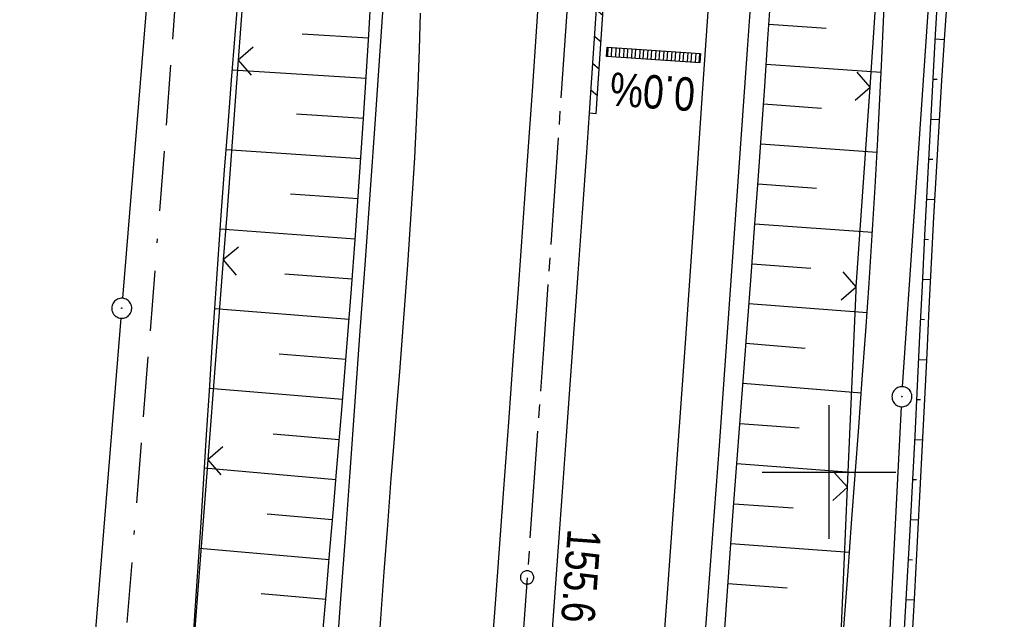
# Model space of a CAD drawing. Extents: x 510526 to 513920, y 467229 to 478797.
# Tile 18 of 256: x 511139 to 511213, y 469889 to 469934. Entities that reach past the tile are written whole.
import ezdxf

# ---------------------------------------------------------------- set-up
doc = ezdxf.new("R2010")
doc.units = 0
doc.header["$LTSCALE"] = 10
doc.header["$MEASUREMENT"] = 0
for name, pattern in [('ACAD_ISO16W100', [73, 15, -6.5, 15, -6.5, 15, -7, 1, -7]), ('ACHSE', [5.5, 4, -0.5, 0.5, -0.5]), ('LT00', [0])]:
    doc.linetypes.add(name, pattern=pattern)
doc.layers.get('0').update_dxf_attribs({"linetype": 'LT00'})
for name, color, linetype in [('-AX-020', 250, 'ACHSE'), ('-QUE-20O', 11, 'LT00'), ('-ST-20-1', 250, 'LT00'), ('BAB-KABEL', 220, 'ACAD_ISO16W100'), ('DFK_AB_L', 21, 'LT00'), ('DFK_AB_P', 7, 'LT00'), ('V97_AFBR_BAB', 250, 'LT00'), ('V97_BOESCH', 250, 'LT00'), ('V97_BORDRINNE', 182, 'LT00'), ('V97_BOSCHUNG', 250, 'LT00'), ('V97_LD_MARK', 250, 'LT00'), ('V97_RASTER', 250, 'LT00'), ('V97_RINNE', 182, 'LT00'), ('V97_ZAUN', 40, 'LT00')]:
    doc.layers.add(name, color=color, linetype=linetype)
doc.styles.add('Beschrift', font='ARIAL.TTF')

# ---------------------------------------------------------------- blocks, each defined once
blk = doc.blocks.new('SYMB0003')
at = {"color": 0, "linetype": 'ByBlock'}
for p, q in [((-0.015712, 0), (0.010166, 0.012015)), ((0, -0.021257), (-0.015712, 0)), ((0.010166, 0.012015), (0, -0.021257))]:
    blk.add_line(p, q, dxfattribs=at)
for points in [[(-0.031395, 0.499013), (-0.093691, 0.491144), (-0.154509, 0.475528), (-0.21289, 0.452414), (-0.267913, 0.422164), (-0.318712, 0.385257), (-0.364484, 0.342274), (-0.404509, 0.293893), (-0.438154, 0.240877), (-0.464888, 0.184062), (-0.484292, 0.124345), (-0.496058, 0.062667), (-0.5, 0)], [(0.5, 0), (0.496057, 0.062667), (0.484292, 0.124345), (0.464888, 0.184062), (0.438153, 0.240877), (0.404509, 0.293893), (0.364484, 0.342274), (0.318712, 0.385257), (0.267913, 0.422164), (0.21289, 0.452414), (0.154509, 0.475528), (0.093691, 0.491144), (0.031395, 0.499013), (-0.031395, 0.499013)], [(-0.5, 0), (-0.496058, -0.062667), (-0.484292, -0.124345), (-0.464888, -0.184062), (-0.438154, -0.240877), (-0.404509, -0.293893), (-0.364485, -0.342274), (-0.318712, -0.385257), (-0.267914, -0.422164), (-0.21289, -0.452414), (-0.154509, -0.475529), (-0.093691, -0.491144), (-0.031395, -0.499014), (0.031395, -0.499014)], [(0.031395, -0.499014), (0.093691, -0.491144), (0.154509, -0.475529), (0.21289, -0.452414), (0.267914, -0.422164), (0.318712, -0.385257), (0.364485, -0.342274), (0.404509, -0.293893), (0.438154, -0.240877), (0.464889, -0.184062), (0.484292, -0.124345), (0.496058, -0.062667), (0.5, 0)]]:
    blk.add_lwpolyline(points, dxfattribs=at)
blk = doc.blocks.new('SYMB0002')
at = {"color": 0, "linetype": 'ByBlock'}
for points in [[(-0.031395, 0.499013), (-0.093691, 0.491144), (-0.154509, 0.475528), (-0.21289, 0.452414), (-0.267913, 0.422164), (-0.318712, 0.385257), (-0.364484, 0.342274), (-0.404509, 0.293893), (-0.438154, 0.240877), (-0.464888, 0.184062), (-0.484292, 0.124345), (-0.496058, 0.062667), (-0.5, 0)], [(-0.5, 0), (-0.496058, -0.062667), (-0.484292, -0.124345), (-0.464888, -0.184062), (-0.438154, -0.240877), (-0.404509, -0.293893), (-0.364485, -0.342274), (-0.318712, -0.385257), (-0.267914, -0.422164), (-0.21289, -0.452414), (-0.154509, -0.475529), (-0.093691, -0.491144), (-0.031395, -0.499014), (0.031395, -0.499014)], [(0.5, 0), (0.496057, 0.062667), (0.484292, 0.124345), (0.464888, 0.184062), (0.438153, 0.240877), (0.404509, 0.293893), (0.364484, 0.342274), (0.318712, 0.385257), (0.267913, 0.422164), (0.21289, 0.452414), (0.154509, 0.475528), (0.093691, 0.491144), (0.031395, 0.499013), (-0.031395, 0.499013)], [(0.031395, -0.499014), (0.093691, -0.491144), (0.154509, -0.475529), (0.21289, -0.452414), (0.267914, -0.422164), (0.318712, -0.385257), (0.364485, -0.342274), (0.404509, -0.293893), (0.438154, -0.240877), (0.464889, -0.184062), (0.484292, -0.124345), (0.496058, -0.062667), (0.5, 0)]]:
    blk.add_lwpolyline(points, dxfattribs=at)
blk = doc.blocks.new('SYMB0024')
at = {"color": 0, "linetype": 'ByBlock'}
for p, q in [((-0.5, 0.5), (0, 0)), ((0, 0), (0.5, 0.5))]:
    blk.add_line(p, q, dxfattribs=at)

msp = doc.modelspace()

# ---------------------------------------------------------------- hatches: boundary and pattern name
at = {"layer": 'V97_BORDRINNE'}
h = msp.add_hatch(dxfattribs=at)
h.set_pattern_fill('ANSI31', color=256, scale=13, angle=275, style=0)
h.paths.add_polyline_path([(511186.995, 469995.705), (511187.189, 469999.02), (511186.69, 469999.049), (511186.496, 469995.734), (511185.997, 469987.386), (511185.486, 469979.039), (511184.962, 469970.693), (511184.952, 469970.542), (511185.451, 469970.509), (511185.461, 469970.661), (511185.985, 469979.008), (511186.496, 469987.356)])
h.paths.add_polyline_path([(511184.719, 469959.126), (511185.092, 469964.894), (511185.365, 469969.162), (511184.866, 469969.194), (511184.594, 469964.926), (511184.22, 469959.159), (511183.844, 469953.392), (511183.464, 469947.626), (511183.146, 469942.814), (511182.825, 469938.001), (511182.501, 469933.189), (511182.172, 469928.377), (511182.065, 469926.85), (511182.564, 469926.815), (511182.671, 469928.343), (511182.999, 469933.155), (511183.324, 469937.968), (511183.645, 469942.78), (511183.963, 469947.593), (511184.342, 469953.36)])

# ---------------------------------------------------------------- linework, layer by layer
at = {"layer": '-AX-020', "ltscale": 0.2, "flags": 128}
msp.add_lwpolyline([(513881.716, 478796.972), (513877.87, 478787.354), (513870.367, 478768.801), (513862.788, 478750.278), (513855.137, 478731.786), (513847.411, 478713.324), (513839.611, 478694.893), (513831.738, 478676.494), (513823.791, 478658.127), (513815.771, 478639.791), (513807.678, 478621.487), (513799.512, 478603.216), (513791.272, 478584.978), (513782.96, 478566.773), (513774.576, 478548.601), (513766.118, 478530.463), (513757.588, 478512.359), (513748.986, 478494.289), (513740.312, 478476.254), (513731.565, 478458.253), (513722.747, 478440.287), (513713.857, 478422.357), (513704.896, 478404.463), (513695.863, 478386.605), (513686.758, 478368.782), (513677.583, 478350.997), (513668.336, 478333.248), (513659.019, 478315.536), (513649.63, 478297.862), (513640.172, 478280.225), (513630.643, 478262.626), (513621.043, 478245.066), (513611.374, 478227.544), (513601.634, 478210.061), (513591.825, 478192.617), (513586.745, 478183.647), (513576.83, 478166.262), (513566.848, 478148.917), (513556.8, 478131.609), (513546.688, 478114.338), (513536.514, 478097.104), (513526.28, 478079.906), (513515.988, 478062.743), (513505.638, 478045.613), (513495.234, 478028.517), (513484.778, 478011.453), (513474.27, 477994.421), (513463.712, 477977.419), (513453.108, 477960.447), (513442.457, 477943.503), (513431.762, 477926.587), (513421.026, 477909.698), (513410.248, 477892.835), (513399.432, 477875.997), (513388.579, 477859.182), (513377.691, 477842.39), (513366.769, 477825.62), (513355.815, 477808.871), (513344.831, 477792.142), (513333.819, 477775.431), (513322.78, 477758.738), (513311.715, 477742.062), (513300.628, 477725.401), (513289.519, 477708.754), (513278.389, 477692.121), (513267.242, 477675.5), (513256.078, 477658.891), (513244.899, 477642.291), (513233.706, 477625.7), (513222.502, 477609.117), (513211.288, 477592.542), (513200.066, 477575.971), (513188.837, 477559.405), (513177.603, 477542.843), (513166.366, 477526.282), (513154.797, 477509.239), (513142.496, 477491.114), (513130.197, 477472.988), (513117.902, 477454.859), (513105.613, 477436.726), (513093.333, 477418.587), (513081.064, 477400.44), (513068.808, 477382.285), (513056.567, 477364.119), (513044.344, 477345.942), (513032.141, 477327.752), (513019.958, 477309.547), (513007.8, 477291.325), (512995.668, 477273.087), (512983.565, 477254.83), (512971.492, 477236.552), (512959.452, 477218.253), (512947.447, 477199.931), (512935.479, 477181.584), (512923.551, 477163.212), (512911.665, 477144.812), (512899.822, 477126.385), (512888.026, 477107.927), (512876.279, 477089.439), (512864.582, 477070.918), (512852.939, 477052.364), (512841.352, 477033.775), (512829.822, 477015.15), (512818.352, 476996.488), (512806.945, 476977.787), (512795.603, 476959.048), (512789.644, 476949.141), (512778.405, 476930.339), (512767.236, 476911.496), (512756.135, 476892.613), (512745.103, 476873.688), (512734.14, 476854.724), (512723.246, 476835.72), (512712.422, 476816.676), (512701.668, 476797.593), (512690.983, 476778.471), (512680.369, 476759.309), (512669.824, 476740.11), (512659.35, 476720.871), (512648.946, 476701.595), (512638.612, 476682.281), (512628.349, 476662.929), (512618.157, 476643.54), (512608.036, 476624.113), (512597.985, 476604.65), (512588.006, 476585.15), (512578.098, 476565.614), (512568.261, 476546.042), (512558.497, 476526.434), (512548.803, 476506.791), (512539.182, 476487.112), (512529.632, 476467.399), (512520.155, 476447.65), (512510.749, 476427.867), (512501.416, 476408.05), (512492.156, 476388.199), (512482.968, 476368.314), (512473.852, 476348.396), (512464.81, 476328.445), (512455.84, 476308.46), (512446.944, 476288.443), (512438.12, 476268.394), (512429.37, 476248.313), (512420.694, 476228.2), (512412.09, 476208.055), (512403.561, 476187.879), (512395.105, 476167.672), (512386.723, 476147.434), (512378.415, 476127.166), (512370.181, 476106.867), (512362.021, 476086.539), (512353.936, 476066.181), (512345.925, 476045.794), (512337.988, 476025.377), (512330.127, 476004.932), (512322.339, 475984.458), (512314.627, 475963.955), (512306.989, 475943.425), (512299.427, 475922.867), (512291.94, 475902.281), (512284.528, 475881.669), (512277.191, 475861.029), (512269.93, 475840.362), (512262.744, 475819.67), (512255.634, 475798.951), (512248.599, 475778.206), (512241.641, 475757.436), (512234.758, 475736.641), (512227.951, 475715.82), (512221.221, 475694.975), (512214.566, 475674.105), (512207.988, 475653.211), (512201.487, 475632.294), (512200.128, 475627.887), (512194.281, 475608.791), (512188.5, 475589.674), (512182.785, 475570.538), (512177.137, 475551.381), (512171.56, 475532.204), (512166.053, 475513.007), (512160.618, 475493.788), (512155.257, 475474.55), (512149.971, 475455.29), (512148.09, 475448.361), (512142.908, 475429.074), (512137.804, 475409.765), (512132.778, 475390.436), (512127.829, 475371.088), (512122.957, 475351.719), (512118.163, 475332.332), (512113.447, 475312.925), (512108.808, 475293.499), (512104.247, 475274.055), (512099.765, 475254.593), (512095.36, 475235.113), (512091.033, 475215.616), (512086.785, 475196.101), (512082.614, 475176.57), (512078.522, 475157.022), (512074.508, 475137.458), (512070.573, 475117.878), (512066.716, 475098.282), (512063.238, 475080.246), (512059.532, 475060.621), (512055.901, 475040.983), (512052.344, 475021.33), (512048.857, 475001.665), (512045.438, 474981.988), (512042.084, 474962.3), (512038.794, 474942.602), (512035.562, 474922.893), (512032.388, 474903.175), (512029.269, 474883.449), (512026.201, 474863.714), (512023.183, 474843.972), (512020.21, 474824.222), (512017.282, 474804.467), (512014.394, 474784.705), (512011.544, 474764.937), (512008.73, 474745.165), (512005.949, 474725.388), (512003.198, 474705.607), (512000.474, 474685.821), (511997.775, 474666.033), (511995.098, 474646.242), (511992.439, 474626.448), (511989.798, 474606.651), (511987.169, 474586.854), (511984.552, 474567.054), (511981.943, 474547.253), (511979.34, 474527.452), (511976.744, 474507.689), (511975.127, 474495.377), (511973.477, 474482.815), (511971.825, 474470.254), (511970.169, 474457.693), (511968.506, 474445.133), (511966.835, 474432.574), (511965.154, 474420.016), (511963.46, 474407.46), (511961.752, 474394.906), (511960.027, 474382.355), (511958.283, 474369.806), (511956.518, 474357.259), (511954.73, 474344.717), (511952.918, 474332.177), (511951.078, 474319.642), (511949.209, 474307.111), (511947.309, 474294.584), (511945.376, 474282.063), (511943.407, 474269.547), (511941.4, 474257.038), (511939.355, 474244.534), (511937.267, 474232.038), (511935.137, 474219.549), (511932.96, 474207.067), (511930.736, 474194.594), (511928.462, 474182.131), (511926.136, 474169.676), (511923.757, 474157.232), (511921.321, 474144.799), (511918.829, 474132.377), (511916.276, 474119.967), (511913.661, 474107.57), (511910.982, 474095.187), (511908.238, 474082.818), (511905.425, 474070.464), (511902.544, 474058.127), (511899.59, 474045.806), (511896.562, 474033.504), (511893.47, 474021.261), (511890.29, 474008.997), (511887.033, 473996.753), (511883.699, 473984.53), (511880.287, 473972.328), (511876.798, 473960.148), (511873.233, 473947.991), (511869.591, 473935.856), (511865.873, 473923.745), (511862.077, 473911.656), (511858.206, 473899.593), (511854.259, 473887.554), (511850.236, 473875.54), (511846.136, 473863.552), (511841.962, 473851.59), (511837.711, 473839.654), (511833.386, 473827.746), (511828.985, 473815.865), (511824.51, 473804.012), (511819.96, 473792.188), (511815.335, 473780.392), (511810.636, 473768.626), (511805.863, 473756.89), (511801.015, 473745.185), (511796.094, 473733.51), (511791.099, 473721.866), (511786.031, 473710.255), (511780.889, 473698.675), (511775.675, 473687.128), (511770.388, 473675.615), (511765.028, 473664.135), (511759.596, 473652.689), (511754.091, 473641.278), (511748.515, 473629.901), (511742.867, 473618.56), (511737.147, 473607.255), (511731.356, 473595.986), (511725.494, 473584.754), (511719.562, 473573.559), (511713.558, 473562.402), (511707.485, 473551.283), (511701.341, 473540.203), (511695.128, 473529.162), (511688.845, 473518.159), (511682.492, 473507.198), (511676.07, 473496.276), (511669.58, 473485.395), (511663.021, 473474.555), (511656.394, 473463.757), (511649.699, 473453.001), (511642.935, 473442.288), (511636.105, 473431.617), (511629.207, 473420.99), (511622.242, 473410.406), (511615.211, 473399.867), (511608.113, 473389.372), (511600.949, 473378.922), (511593.719, 473368.518), (511586.423, 473358.16), (511579.062, 473347.848), (511571.637, 473337.582), (511564.147, 473327.364), (511556.592, 473317.193), (511548.973, 473307.07), (511541.291, 473296.996), (511533.545, 473286.969), (511525.735, 473276.993), (511517.863, 473267.066), (511509.929, 473257.188), (511501.932, 473247.361), (511493.873, 473237.584), (511485.753, 473227.859), (511477.572, 473218.186), (511475.548, 473215.811), (511467.291, 473206.202), (511458.976, 473196.642), (511450.605, 473187.132), (511442.182, 473177.667), (511433.709, 473168.249), (511425.188, 473158.872), (511416.622, 473149.537), (511408.014, 473140.241), (511399.365, 473130.982), (511390.679, 473121.758), (511381.958, 473112.568), (511373.205, 473103.409), (511364.421, 473094.278), (511355.61, 473085.175), (511346.772, 473076.096), (511337.912, 473067.039), (511329.031, 473058.003), (511320.132, 473048.986), (511311.216, 473039.984), (511302.286, 473030.997), (511293.345, 473022.02), (511284.394, 473013.053), (511275.436, 473004.094), (511266.473, 472995.139), (511255.909, 472984.591), (511236.789, 472965.502), (511230.177, 472958.9), (511223.567, 472952.294), (511216.964, 472945.683), (511210.368, 472939.063), (511203.785, 472932.433), (511197.215, 472925.788), (511190.663, 472919.125), (511184.131, 472912.443), (511177.622, 472905.739), (511171.139, 472899.01), (511164.685, 472892.252), (511158.263, 472885.464), (511151.877, 472878.643), (511145.529, 472871.786), (511139.222, 472864.891), (511132.96, 472857.955), (511126.746, 472850.976), (511120.583, 472843.952), (511114.476, 472836.881), (511109.32, 472830.82), (511103.322, 472823.655), (511097.386, 472816.438), (511091.511, 472809.171), (511085.699, 472801.854), (511079.95, 472794.488), (511074.265, 472787.072), (511068.642, 472779.609), (511063.084, 472772.097), (511057.591, 472764.538), (511052.162, 472756.933), (511046.799, 472749.281), (511041.501, 472741.584), (511036.27, 472733.841), (511031.105, 472726.054), (511026.007, 472718.223), (511020.976, 472710.349), (511016.012, 472702.431), (511011.117, 472694.472), (511006.29, 472686.471), (511001.532, 472678.429), (510996.842, 472670.347), (510992.223, 472662.225), (510987.672, 472654.063), (510983.192, 472645.863), (510978.782, 472637.625), (510974.443, 472629.349), (510970.175, 472621.036), (510965.978, 472612.687), (510961.853, 472604.303), (510957.799, 472595.883), (510953.818, 472587.43), (510949.91, 472578.942), (510946.074, 472570.422), (510942.311, 472561.868), (510938.622, 472553.283), (510935.007, 472544.666), (510931.465, 472536.02), (510927.997, 472527.343), (510924.604, 472518.636), (510921.286, 472509.901), (510918.042, 472501.138), (510914.874, 472492.347), (510911.781, 472483.529), (510908.763, 472474.686), (510905.821, 472465.817), (510902.956, 472456.923), (510900.166, 472448.004), (510897.454, 472439.062), (510894.817, 472430.098), (510892.258, 472421.111), (510889.776, 472412.102), (510887.37, 472403.073), (510885.043, 472394.023), (510882.792, 472384.954), (510880.62, 472375.866), (510878.525, 472366.759), (510876.509, 472357.635), (510874.57, 472348.494), (510872.71, 472339.337), (510870.929, 472330.164), (510869.226, 472320.976), (510867.602, 472311.774), (510866.056, 472302.558), (510864.59, 472293.33), (510863.202, 472284.089), (510861.894, 472274.837), (510860.665, 472265.574), (510859.516, 472256.301), (510858.445, 472247.018), (510857.455, 472237.726), (510856.544, 472228.427), (510855.712, 472219.119), (510854.96, 472209.806), (510854.288, 472200.485), (510853.696, 472191.159), (510853.184, 472181.829), (510852.752, 472172.495), (510852.399, 472163.157), (510852.127, 472153.817), (510851.934, 472144.475), (510851.822, 472135.131), (510851.789, 472125.787), (510851.836, 472116.443), (510851.964, 472107.1), (510852.009, 472104.711), (510852.237, 472095.37), (510852.543, 472086.03), (510852.927, 472076.694), (510853.387, 472067.361), (510853.922, 472058.032), (510854.53, 472048.707), (510855.21, 472039.388), (510855.961, 472030.074), (510856.782, 472020.766), (510857.671, 472011.464), (510858.627, 472002.169), (510859.649, 471992.88), (510860.734, 471983.599), (510861.883, 471974.326), (510863.094, 471965.06), (510864.364, 471955.802), (510865.694, 471946.554), (510867.082, 471937.313), (510868.525, 471928.081), (510870.024, 471918.857), (510871.577, 471909.643), (510873.182, 471900.438), (510874.839, 471891.241), (510876.545, 471882.054), (510878.3, 471872.876), (510880.102, 471863.708), (510881.95, 471854.548), (510883.842, 471845.397), (510885.778, 471836.255), (510887.756, 471827.123), (510889.775, 471817.999), (510891.834, 471808.885), (510893.93, 471799.779), (510896.064, 471790.681), (510898.233, 471781.592), (510900.437, 471772.511), (510902.673, 471763.439), (510904.942, 471754.374), (510907.241, 471745.317), (510909.57, 471736.267), (510911.926, 471727.225), (510914.31, 471718.19), (510916.719, 471709.161), (510919.152, 471700.139), (510921.608, 471691.124), (510924.087, 471682.114), (510926.585, 471673.11), (510929.104, 471664.112), (510931.64, 471655.118), (510934.193, 471646.129), (510936.762, 471637.145), (510939.345, 471628.165), (510941.941, 471619.188), (510944.55, 471610.216), (510947.169, 471601.246), (510949.797, 471592.279), (510952.434, 471583.314), (510955.078, 471574.352), (510957.727, 471565.391), (510960.382, 471556.431), (510963.039, 471547.473), (510967.703, 471531.767), (510970.248, 471523.199), (510975.26, 471506.323), (510980.27, 471489.445), (510985.273, 471472.566), (510990.267, 471455.684), (510995.248, 471438.798), (511000.214, 471421.908), (511005.162, 471405.012), (511010.087, 471388.11), (511014.988, 471371.201), (511019.861, 471354.283), (511024.703, 471337.357), (511029.511, 471320.421), (511034.281, 471303.475), (511039.011, 471286.517), (511043.698, 471269.547), (511048.338, 471252.564), (511052.928, 471235.568), (511057.465, 471218.557), (511061.945, 471201.532), (511066.367, 471184.491), (511070.726, 471167.434), (511075.019, 471150.36), (511079.243, 471133.269), (511083.395, 471116.16), (511086.572, 471102.843), (511090.589, 471085.702), (511094.527, 471068.543), (511098.388, 471051.366), (511102.17, 471034.172), (511105.875, 471016.961), (511109.501, 470999.734), (511113.048, 470982.489), (511116.518, 470965.23), (511119.908, 470947.954), (511123.221, 470930.663), (511126.454, 470913.357), (511129.609, 470896.037), (511132.686, 470878.703), (511135.683, 470861.354), (511138.602, 470843.993), (511141.441, 470826.619), (511144.202, 470809.231), (511146.884, 470791.831), (511149.487, 470774.42), (511152.01, 470756.996), (511154.454, 470739.562), (511156.819, 470722.116), (511159.105, 470704.66), (511161.311, 470687.193), (511163.438, 470669.717), (511165.485, 470652.232), (511165.638, 470650.897), (511167.873, 470631.022), (511170.027, 470611.138), (511172.103, 470591.246), (511174.098, 470571.346), (511176.014, 470551.438), (511177.851, 470531.523), (511179.526, 470512.546), (511180.884, 470496.345), (511182.163, 470480.137), (511183.363, 470463.922), (511184.482, 470447.702), (511185.522, 470431.478), (511186.482, 470415.247), (511187.362, 470399.013), (511188.162, 470382.774), (511188.882, 470366.532), (511189.522, 470350.286), (511190.082, 470334.037), (511190.563, 470317.786), (511190.963, 470301.532), (511191.284, 470285.277), (511191.524, 470269.02), (511191.684, 470252.763), (511191.765, 470236.505), (511191.765, 470220.247), (511191.686, 470203.988), (511191.526, 470187.731), (511191.287, 470171.474), (511191.243, 470169.007), (511190.912, 470152.752), (511190.504, 470136.499), (511190.023, 470120.247), (511189.472, 470103.998), (511188.854, 470087.752), (511188.173, 470071.508), (511187.432, 470055.266), (511186.634, 470039.027), (511185.783, 470022.791), (511184.882, 470006.558), (511183.935, 469990.327), (511182.944, 469974.099), (511181.913, 469957.873), (511180.846, 469941.65), (511179.745, 469925.429), (511178.614, 469909.21), (511177.457, 469892.993), (511176.276, 469876.777), (511175.075, 469860.563), (511173.858, 469844.35), (511172.627, 469828.139), (511171.386, 469811.927), (511170.138, 469795.717), (511168.847, 469778.991), (511030.959, 467993.348), (511029.419, 467973.407), (511027.883, 467953.466), (511026.353, 467933.525), (511024.832, 467913.582), (511023.323, 467893.64), (511021.828, 467873.695), (511020.353, 467853.75), (511018.898, 467833.804), (511017.467, 467813.855), (511016.063, 467793.903), (511014.69, 467773.951), (511013.35, 467753.995), (511012.046, 467734.038), (511010.782, 467714.078), (511009.56, 467694.116), (511008.383, 467674.151), (511007.254, 467654.183), (511006.177, 467634.211), (511005.154, 467614.237), (511004.188, 467594.261), (511003.284, 467574.281), (511002.442, 467554.299), (511001.667, 467534.314), (511000.962, 467514.327), (511000.329, 467494.336), (510999.772, 467474.345), (510999.556, 467465.709), (510999.112, 467445.714), (510998.747, 467425.717), (510998.463, 467405.719), (510998.259, 467385.719), (510998.135, 467365.72), (510998.091, 467345.72), (510998.127, 467325.72), (510998.243, 467305.721), (510998.439, 467285.721), (510998.715, 467265.723), (510999.071, 467245.726), (510999.432, 467229.156)], dxfattribs=at)
at = {"layer": '-QUE-20O'}
for p, q in [((511183.449, 469931.796), (511183.401, 469931.097)), ((511183.701, 469931.077), (511183.748, 469931.775)), ((511184.047, 469931.755), (511184, 469931.057)), ((511184.299, 469931.036), (511184.347, 469931.735)), ((511184.646, 469931.714), (511184.598, 469931.016)), ((511184.898, 469930.996), (511184.945, 469931.694)), ((511185.245, 469931.674), (511185.197, 469930.975)), ((511185.496, 469930.955), (511185.544, 469931.653)), ((511185.843, 469931.633), (511185.796, 469930.934)), ((511186.095, 469930.914), (511186.143, 469931.612)), ((511186.442, 469931.592), (511186.394, 469930.894)), ((511186.694, 469930.873), (511186.741, 469931.572)), ((511187.041, 469931.551), (511186.993, 469930.853)), ((511187.292, 469930.833), (511187.34, 469931.531)), ((511187.639, 469931.511), (511187.592, 469930.812)), ((511187.891, 469930.792), (511187.938, 469931.49)), ((511188.238, 469931.47), (511188.19, 469930.771)), ((511188.49, 469930.751), (511188.537, 469931.449)), ((511188.836, 469931.429), (511188.789, 469930.731)), ((511189.088, 469930.71), (511189.136, 469931.409)), ((511189.435, 469931.388), (511189.388, 469930.69)), ((511189.687, 469930.67), (511189.734, 469931.368)), ((511190.034, 469931.348), (511189.986, 469930.649)), ((511190.285, 469930.629), (511190.333, 469931.327))]:
    msp.add_line(p, q, dxfattribs=at)
msp.add_lwpolyline([(511183.341, 469931.101), (511183.388, 469931.8), (511190.372, 469931.325), (511190.324, 469930.626), (511183.341, 469931.101)], dxfattribs=at)
at = {"layer": 'BAB-KABEL', "ltscale": 0.03, "flags": 128}
msp.add_lwpolyline([(513339.839, 477816.319), (513312.266, 477774.649), (513284.672, 477732.996), (513252.5, 477694.412), (513223.881, 477653.496), (513195.795, 477612.121), (513167.629, 477570.875), (513139.88, 477529.298), (513111.793, 477487.916), (513083.807, 477446.454), (513055.844, 477404.978), (513022.492, 477355.034), (513000.515, 477321.52), (512973.122, 477279.62), (512945.422, 477237.871), (512917.575, 477196.217), (512879.155, 477137.499), (512858.339, 477103.216), (512837.389, 477068.954), (512811.451, 477026.06), (512784.195, 476983.896), (512756.652, 476941.559), (512731.123, 476898.632), (512706.393, 476854.964), (512681.949, 476811.101), (512658.869, 476770.394), (512633.742, 476723.052), (512609.823, 476678.973), (512586.03, 476634.72), (512574.463, 476609.04), (512565.77, 476584.237), (512545.206, 476542.916), (512523.454, 476497.739), (512501.769, 476452.474), (512480.246, 476407.171), (512458.846, 476361.789), (512438.563, 476315.939), (512418.177, 476270.118), (512378.72, 476177.833), (512359.892, 476131.364), (512341.348, 476084.783), (512322.575, 476038.314), (512304.817, 475991.341), (512287.677, 475944.24), (512270.282, 475897.168), (512254.121, 475849.696), (512237.768, 475802.276), (512221.53, 475754.824), (512205.859, 475707.192), (512190.782, 475659.377), (512175.78, 475611.52), (512161.516, 475563.423), (512145.692, 475515.804), (512137.725, 475496.074), (512130.625, 475467.918), (512119.035, 475418.91), (512105.583, 475370.555), (512100.73, 475351.099), (512084.182, 475320.513), (512082.618, 475318.668), (512071.987, 475296.243), (512062.064, 475264.372), (512059.316, 475232.902), (512061.872, 475193.176), (512054.818, 475143.1), (512045.689, 475099.989), (512036.29, 475050.898), (512027.273, 475001.725), (512018.223, 474952.549), (512008.899, 474903.418), (512000.14, 474854.229), (511992.355, 474804.855), (511985.273, 474755.369), (511977.385, 474700.851), (511969.41, 474646.425), (511966.53, 474615.204), (511972.795, 474604.79), (511970.049, 474596.165), (511959.565, 474586.374), (511941.907, 474517.478), (511936.852, 474477.772), (511926.657, 474399.733), (511919.973, 474355.376), (511910.09, 474296.615), (511899.454, 474238.126), (511883.784, 474152.683), (511870.289, 474094.001), (511857.131, 474053.876), (511852.776, 474012.454), (511853.171, 473966.862), (511852.492, 473957.146), (511851.311, 473949.656), (511841.692, 473942.065), (511825.821, 473895.229), (511826.651, 473894.117), (511810.899, 473851.945), (511793.573, 473805.027), (511775.285, 473758.358), (511755.124, 473712.475), (511734.052, 473667.008), (511712.225, 473621.972), (511689.498, 473577.273), (511665.157, 473533.497), (511639.854, 473490.241), (511612.908, 473448.14), (511601.588, 473431.806), (511558.048, 473366.072), (511514.894, 473306.01), (511484.056, 473267.454), (511450.631, 473224.7), (511393.065, 473164.53), (511363.017, 473132.866), (511308.517, 473076.446), (511275.572, 473040.359), (511243.006, 473009.331), (511235.22, 472986.054), (511231.03, 472981.056), (511075.99, 472813.106), (511070.243, 472807.304), (511057.801, 472797.513), (511038.028, 472769.96), (511010.695, 472730.526), (510983.876, 472687.185), (510959.577, 472643.761), (510934.3, 472604.326), (510904.804, 472574.327), (510913.914, 472558.288), (510911.702, 472550.665), (510911.228, 472549.239), (510895.971, 472514.712), (510882.655, 472477.924), (510872.403, 472460.753), (510857.497, 472432.352), (510836.101, 472381.12), (510836.281, 472368.894), (510832.944, 472355.972), (510830.181, 472332.026), (510848.219, 472325.537), (510838.512, 472271.416), (510831.965, 472215.431), (510830.702, 472169.392), (510828.833, 472118.665), (510829.075, 472067.625), (510833.949, 472011.739), (510842.444, 471951.437), (510849.978, 471906.34), (510856.18, 471866.272), (510867.229, 471812.821), (510879.853, 471762.875), (510891.506, 471713.806), (510903.789, 471665.07), (510916.063, 471616.285), (510929.638, 471568.076), (510950.958, 471501.368), (510971.606, 471429.824), (510974.35, 471422.765), (510989.551, 471366.875), (511004.499, 471314.199), (511016.364, 471270.838), (511026.276, 471232.419), (511039.24, 471184.146), (511056.597, 471116.881), (511065.905, 471078.265), (511077.604, 471030.011), (511089.225, 470981.622), (511098.911, 470932.895), (511107.165, 470884.025), (511116.152, 470835.042), (511125.079, 470786.059), (511133.148, 470736.973), (511137.299, 470706.315), (511129.89, 470689.715), (511129.543, 470684.612), (511132.443, 470671.581), (511143.113, 470670.948), (511145.784, 470638.261), (511151.08, 470588.888), (511155.977, 470539.416), (511159.512, 470489.779), (511162.627, 470440.141), (511165.944, 470390.621), (511167.842, 470340.945), (511167.805, 470291.237), (511167.773, 470272.425), (511169.192, 470243.962), (511168.974, 470223.344), (511163.734, 470203.872), (511151.457, 470170.118), (511152.401, 470145.764), (511161.627, 470107.325), (511162.261, 470078.654), (511157.084, 470021.39), (511153.973, 469975.779), (511150.229, 469924.108), (511146.614, 469878.373), (511141.044, 469826.728), (511133.852, 469745.039), (511131.815, 469700.017), (511128.932, 469655.166), (511125.194, 469595.287), (511130.663, 469554.69), (511130.405, 469544.669), (511121.691, 469477.401)], dxfattribs=at)
at = {"layer": 'DFK_AB_L'}
for p, q in [((511205.511, 469906.388), (511211.509, 469994.262)), ((511153.719, 469993.743), (511147.102, 469913.008)), ((511146.979, 469911.512), (511140.652, 469834.277)), ((511201.078, 469819.209), (511205.422, 469904.891))]:
    msp.add_line(p, q, dxfattribs=at)
at = {"layer": 'V97_AFBR_BAB', "flags": 128}
for points in [[(511184.878, 470402.041), (511185.001, 470399.607), (511185.193, 470395.666), (511185.382, 470391.724), (511185.567, 470387.782), (511185.75, 470383.84), (511185.943, 470379.69), (511186.135, 470375.54), (511186.324, 470371.39), (511186.509, 470367.239), (511186.688, 470363.089), (511186.86, 470358.938), (511187.04, 470354.361), (511187.212, 470349.783), (511187.375, 470345.205), (511187.533, 470340.627), (511187.686, 470336.048), (511187.855, 470330.86), (511188.019, 470325.671), (511188.176, 470320.483), (511188.326, 470315.294), (511188.468, 470310.105), (511188.67, 470302.02), (511188.85, 470293.934), (511189.009, 470285.848), (511189.145, 470277.975), (511189.261, 470270.101), (511189.358, 470262.227), (511189.466, 470250.421), (511189.529, 470238.615), (511189.548, 470226.28), (511189.519, 470213.945), (511189.475, 470205.948), (511189.409, 470197.951), (511189.322, 470189.954), (511189.24, 470183.82), (511189.143, 470177.686), (511189.031, 470171.552), (511188.902, 470165.419), (511188.811, 470161.485), (511188.714, 470157.551), (511188.612, 470153.617), (511188.508, 470149.683), (511188.401, 470145.75), (511188.294, 470141.816), (511188.181, 470137.628), (511188.066, 470133.44), (511187.949, 470129.251), (511187.828, 470125.063), (511187.7, 470120.876), (511187.564, 470116.688), (511187.421, 470112.546), (511187.27, 470108.405), (511187.114, 470104.264), (511186.955, 470100.122), (511186.795, 470095.981), (511186.637, 470091.84), (511186.488, 470087.861), (511186.34, 470083.881), (511186.192, 470079.902), (511186.041, 470075.922), (511185.886, 470071.943), (511185.725, 470067.964), (511185.555, 470063.95), (511185.377, 470059.937), (511185.194, 470055.923), (511185.008, 470051.91), (511184.818, 470047.897), (511184.627, 470043.884), (511184.431, 470039.776), (511184.235, 470035.669), (511184.036, 470031.561), (511183.833, 470027.454), (511183.626, 470023.347), (511183.412, 470019.24), (511183.159, 470014.535), (511182.897, 470009.831), (511182.628, 470005.126), (511182.354, 470000.423), (511182.076, 469995.719), (511181.71, 469989.607), (511181.339, 469983.496), (511180.962, 469977.385), (511180.579, 469971.274), (511180.205, 469965.42), (511179.827, 469959.566), (511179.444, 469953.712), (511179.059, 469947.859), (511178.739, 469943.02), (511178.418, 469938.182), (511178.093, 469933.343), (511177.764, 469928.505), (511177.43, 469923.667), (511177.079, 469918.682), (511176.723, 469913.697), (511176.361, 469908.713), (511175.996, 469903.729), (511175.629, 469898.745), (511175.018, 469890.493), (511174.403, 469882.242), (511173.787, 469873.99), (511173.333, 469867.92), (511172.878, 469861.85), (511172.419, 469855.78), (511171.957, 469849.71), (511171.586, 469844.88), (511171.213, 469840.05), (511170.839, 469835.219), (511170.466, 469830.389), (511170.094, 469825.559), (511169.734, 469820.848), (511169.376, 469816.136), (511169.018, 469811.424), (511168.66, 469806.713), (511168.3, 469802.001), (511167.922, 469797.08), (511167.542, 469792.16), (511167.161, 469787.24), (511166.779, 469782.319), (511166.398, 469777.399), (511165.91, 469771.07), (511165.422, 469764.741), (511164.934, 469758.413), (511164.444, 469752.084), (511163.97, 469745.998), (511163.492, 469739.912), (511163.013, 469733.827), (511162.532, 469727.741), (511162.146, 469722.86), (511161.76, 469717.98), (511161.375, 469713.099), (511160.993, 469708.218), (511160.614, 469703.337), (511160.249, 469698.597), (511159.887, 469693.858), (511159.525, 469689.118), (511159.163, 469684.379), (511158.798, 469679.639), (511158.468, 469675.386), (511158.135, 469671.134), (511157.801, 469666.881), (511157.468, 469662.628), (511157.136, 469658.376), (511156.806, 469654.123), (511156.43, 469649.229), (511156.058, 469644.334), (511155.687, 469639.439), (511155.315, 469634.545), (511154.942, 469629.65), (511154.562, 469624.712), (511154.18, 469619.774), (511153.796, 469614.836), (511153.411, 469609.899), (511153.026, 469604.961), (511152.408, 469597.004), (511151.792, 469589.047), (511151.177, 469581.089), (511150.538, 469572.812), (511149.899, 469564.536), (511149.263, 469556.259), (511148.782, 469549.977), (511148.301, 469543.694), (511147.82, 469537.412), (511147.338, 469531.13), (511146.821, 469524.425), (511146.303, 469517.721), (511145.784, 469511.017), (511145.267, 469504.312), (511144.802, 469498.257), (511144.338, 469492.202), (511143.873, 469486.148), (511143.407, 469480.093), (511143.187, 469477.273)], [(511147.667, 469477.247), (511147.878, 469480.004), (511148.817, 469492.223), (511149.761, 469504.442), (511150.263, 469510.925), (511150.766, 469517.408), (511151.268, 469523.891), (511151.767, 469530.374), (511152.165, 469535.562), (511152.561, 469540.749), (511152.957, 469545.937), (511153.354, 469551.125), (511153.753, 469556.312), (511154.231, 469562.48), (511154.712, 469568.648), (511155.194, 469574.816), (511155.676, 469580.984), (511156.611, 469592.978), (511157.543, 469604.972), (511158.497, 469617.286), (511159.448, 469629.6), (511160.077, 469637.753), (511160.706, 469645.907), (511161.335, 469654.06), (511161.711, 469658.929), (511162.086, 469663.798), (511162.459, 469668.667), (511162.831, 469673.536), (511163.199, 469678.406), (511163.509, 469682.539), (511163.817, 469686.671), (511164.124, 469690.804), (511164.432, 469694.937), (511164.742, 469699.07), (511165.055, 469703.202), (511165.43, 469708.097), (511165.809, 469712.991), (511166.191, 469717.885), (511166.573, 469722.78), (511166.953, 469727.674), (511167.325, 469732.487), (511167.695, 469737.3), (511168.064, 469742.114), (511168.434, 469746.927), (511168.806, 469751.74), (511169.197, 469756.76), (511169.59, 469761.779), (511169.984, 469766.798), (511170.378, 469771.818), (511170.771, 469776.837), (511171.159, 469781.819), (511171.545, 469786.801), (511171.931, 469791.784), (511172.317, 469796.766), (511172.706, 469801.748), (511173.08, 469806.507), (511173.455, 469811.266), (511173.829, 469816.025), (511174.201, 469820.784), (511174.568, 469825.544), (511174.877, 469829.609), (511175.184, 469833.674), (511175.489, 469837.739), (511175.794, 469841.804), (511176.101, 469845.868), (511176.411, 469849.933), (511176.719, 469853.916), (511177.029, 469857.898), (511177.34, 469861.88), (511177.649, 469865.862), (511177.956, 469869.845), (511178.257, 469873.828), (511178.562, 469877.944), (511178.861, 469882.061), (511179.156, 469886.177), (511179.449, 469890.294), (511179.741, 469894.411), (511180.035, 469898.528), (511180.336, 469902.701), (511180.638, 469906.874), (511180.941, 469911.047), (511181.242, 469915.22), (511181.542, 469919.393), (511181.837, 469923.566), (511182.065, 469926.85)]]:
    msp.add_lwpolyline(points, dxfattribs=at)
at = {"layer": 'V97_AFBR_BAB'}
for points in [[(511163.07, 469885.278), (511163.429, 469890.185), (511163.785, 469895.092), (511164.14, 469899.999), (511164.522, 469905.281), (511164.902, 469910.563), (511165.281, 469915.845), (511165.657, 469921.127), (511166.03, 469926.41), (511166.537, 469933.688), (511167.036, 469940.966)], [(511190.681, 469887.052), (511191.057, 469892.043), (511191.429, 469897.035), (511191.791, 469901.975), (511192.148, 469906.916), (511192.502, 469911.857), (511192.853, 469916.798), (511193.203, 469921.739), (511193.553, 469926.676), (511193.901, 469931.613), (511194.245, 469936.551)]]:
    msp.add_lwpolyline(points, dxfattribs=at)
at = {"layer": 'V97_BOESCH'}
for points in [[(511152.253, 469885.373), (511152.549, 469889.652), (511152.767, 469892.937), (511152.98, 469896.222), (511153.189, 469899.507), (511153.397, 469902.792), (511153.605, 469906.077), (511153.817, 469909.362), (511154.033, 469912.647), (511154.257, 469915.931), (511154.491, 469919.214), (511154.742, 469922.589), (511155.003, 469925.963), (511155.271, 469929.336), (511155.545, 469932.71), (511155.82, 469936.083)], [(511162.101, 469887.97), (511162.363, 469891.057), (511162.628, 469894.143), (511162.893, 469897.229), (511163.156, 469900.316), (511163.52, 469904.67), (511163.874, 469909.024), (511164.216, 469913.379), (511164.544, 469917.735), (511164.855, 469922.092), (511165.147, 469926.451), (511165.345, 469929.581), (511165.535, 469932.711), (511165.72, 469935.842)], [(511192.044, 469886.182), (511192.292, 469889.697), (511192.542, 469893.211), (511192.797, 469896.725), (511193.064, 469900.312), (511193.336, 469903.899), (511193.611, 469907.485), (511193.887, 469911.072), (511194.161, 469914.658), (511194.431, 469918.245), (511194.694, 469921.832), (511194.945, 469925.358), (511195.189, 469928.885), (511195.429, 469932.412), (511195.665, 469935.94)], [(511200.891, 469885.414), (511201.155, 469889.004), (511201.423, 469892.594), (511201.693, 469896.184), (511201.963, 469899.774), (511202.23, 469903.363), (511202.492, 469906.953), (511202.748, 469910.544), (511202.994, 469914.135), (511203.228, 469917.726), (511203.449, 469921.319), (511203.653, 469924.912), (511203.932, 469930.418), (511204.168, 469935.927)], [(511208.142, 469936.09), (511207.946, 469932.752), (511207.736, 469928.988), (511207.535, 469925.226), (511207.341, 469921.468), (511207.152, 469917.713), (511206.967, 469913.96), (511206.783, 469910.208), (511206.599, 469906.457), (511206.413, 469902.707), (511206.221, 469898.958), (511206.024, 469895.208), (511205.76, 469890.428), (511205.485, 469885.647)], [(511206.135, 469885.681), (511206.404, 469890.477), (511206.66, 469895.271), (511206.834, 469898.67), (511207.003, 469902.068), (511207.169, 469905.466), (511207.335, 469908.864), (511207.503, 469912.264), (511207.674, 469915.665), (511207.852, 469919.069), (511208.038, 469922.474), (511208.234, 469925.883), (511208.443, 469929.296), (511208.668, 469932.712), (511208.867, 469935.563)]]:
    msp.add_lwpolyline(points, dxfattribs=at)
at = {"layer": 'V97_BOSCHUNG'}
for p, q in [((511195.503, 469933.514), (511199.774, 469933.232)), ((511165.52, 469932.467), (511160.547, 469932.765)), ((511207.927, 469932.411), (511208.645, 469932.368)), ((511165.337, 469929.46), (511155.332, 469930.085)), ((511195.302, 469930.533), (511203.909, 469929.94)), ((511207.759, 469929.416), (511208.104, 469929.395)), ((511195.098, 469927.552), (511199.429, 469927.241)), ((511165.147, 469926.454), (511160.12, 469926.78)), ((511207.598, 469926.42), (511208.264, 469926.38)), ((511164.948, 469923.448), (511154.86, 469924.128)), ((511194.889, 469924.559), (511203.599, 469923.935)), ((511207.441, 469923.424), (511207.765, 469923.405)), ((511194.675, 469921.567), (511199.05, 469921.253)), ((511164.739, 469920.443), (511159.686, 469920.796)), ((511207.288, 469920.426), (511207.923, 469920.392)), ((511164.522, 469917.438), (511154.415, 469918.17)), ((511194.455, 469918.575), (511203.242, 469917.945)), ((511207.138, 469917.428), (511207.451, 469917.414)), ((511194.232, 469915.595), (511198.639, 469915.267)), ((511164.297, 469914.434), (511159.251, 469914.812)), ((511206.99, 469914.429), (511207.61, 469914.405)), ((511194.005, 469912.616), (511202.844, 469911.934)), ((511164.065, 469911.43), (511154.004, 469912.209)), ((511206.843, 469911.433), (511207.152, 469911.421)), ((511193.777, 469909.637), (511198.205, 469909.283)), ((511163.826, 469908.427), (511158.817, 469908.827)), ((511206.697, 469908.436), (511207.313, 469908.412)), ((511193.547, 469906.646), (511202.419, 469905.936)), ((511163.582, 469905.424), (511153.616, 469906.246)), ((511206.549, 469905.442), (511206.858, 469905.428)), ((511193.317, 469903.643), (511197.758, 469903.3)), ((511163.333, 469902.422), (511158.38, 469902.843)), ((511206.4, 469902.448), (511207.02, 469902.415)), ((511193.089, 469900.639), (511201.978, 469899.977)), ((511163.08, 469899.421), (511153.238, 469900.282)), ((511206.247, 469899.454), (511206.559, 469899.435)), ((511192.864, 469897.635), (511197.309, 469897.316)), ((511162.825, 469896.431), (511157.936, 469896.859)), ((511206.091, 469896.458), (511206.72, 469896.42)), ((511192.645, 469894.643), (511201.529, 469894.006)), ((511162.568, 469893.442), (511152.855, 469894.292)), ((511205.929, 469893.462), (511206.246, 469893.443)), ((511192.431, 469891.651), (511196.868, 469891.333)), ((511162.312, 469890.453), (511157.485, 469890.876)), ((511205.763, 469890.467), (511206.401, 469890.429))]:
    msp.add_line(p, q, dxfattribs=at)
at = {"layer": 'V97_LD_MARK'}
for points in [[(511178.547, 469769.344), (511179.28, 469778.695), (511180.013, 469788.047), (511180.748, 469797.398), (511181.481, 469806.75), (511182.213, 469816.101), (511182.942, 469825.453), (511183.668, 469834.805), (511184.39, 469844.158), (511185.106, 469853.51), (511185.816, 469862.864), (511186.519, 469872.217), (511187.214, 469881.571), (511187.9, 469890.926), (511188.576, 469900.282), (511189.241, 469909.638), (511189.895, 469918.995), (511190.535, 469928.353), (511191.162, 469937.711), (511191.775, 469947.071), (511192.79, 469963.124), (511193.759, 469979.18), (511194.681, 469995.239), (511195.557, 470011.301)], [(511169.394, 469934.355), (511169.311, 469931.629), (511169.21, 469928.903), (511169.09, 469926.178), (511168.952, 469923.509), (511168.796, 469920.841), (511168.623, 469918.173), (511168.438, 469915.506), (511168.243, 469912.84), (511168.039, 469910.174), (511167.83, 469907.508), (511167.619, 469904.843), (511167.407, 469902.178), (511167.198, 469899.512), (511166.931, 469896.023), (511166.671, 469892.534), (511166.416, 469889.045), (511166.164, 469885.555)]]:
    msp.add_lwpolyline(points, dxfattribs=at)
at = {"layer": 'V97_RASTER'}
for p, q in [((511199.999, 469895), (511199.999, 469905)), ((511194.999, 469900), (511204.999, 469900))]:
    msp.add_line(p, q, dxfattribs=at)
at = {"layer": 'V97_RINNE'}
msp.add_line((511182.564, 469926.815), (511182.065, 469926.85), dxfattribs=at)
for points in [[(511182.065, 469926.85), (511182.172, 469928.377), (511182.501, 469933.189), (511182.825, 469938.001), (511183.146, 469942.814), (511183.464, 469947.626), (511183.844, 469953.392), (511184.22, 469959.159), (511184.594, 469964.926), (511184.962, 469970.693), (511185.486, 469979.039), (511185.997, 469987.386), (511186.496, 469995.734), (511186.773, 470000.467), (511187.045, 470005.2), (511187.31, 470009.933)], [(511182.564, 469926.815), (511182.671, 469928.343), (511182.999, 469933.155), (511183.324, 469937.968), (511183.645, 469942.78), (511183.963, 469947.593), (511184.342, 469953.36), (511184.719, 469959.126), (511185.092, 469964.894), (511185.461, 469970.661), (511185.985, 469979.008), (511186.496, 469987.356), (511186.995, 469995.705), (511187.272, 470000.438), (511187.544, 470005.171), (511187.81, 470009.905)]]:
    msp.add_lwpolyline(points, dxfattribs=at)
at = {"layer": 'V97_ZAUN'}
for p, q in [((511156.875, 469945.791), (511155.765, 469930.832)), ((511202.037, 469913.854), (511203.074, 469928.818)), ((511154.645, 469915.874), (511153.487, 469900.918)), ((511153.487, 469900.918), (511152.33, 469885.963)), ((511200.721, 469883.883), (511201.376, 469898.868))]:
    msp.add_line(p, q, dxfattribs=at)
for points in [[(511203.074, 469928.818), (511203.487, 469934.769), (511203.904, 469943.794)], [(511155.765, 469930.832), (511154.908, 469919.264), (511154.645, 469915.874)], [(511201.376, 469898.868), (511202.019, 469913.594), (511202.037, 469913.854)]]:
    msp.add_lwpolyline(points, dxfattribs=at)

# ---------------------------------------------------------------- block references
at = {"layer": '-ST-20-1', "rotation": 258.929999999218}
msp.add_blockref('SYMB0002', (511177.393, 469892.116), dxfattribs=at)
at = {"layer": 'DFK_AB_P', "xscale": 1.499999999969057, "yscale": 1.5, "zscale": 1.5, "rotation": 251.2881100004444}
for p in [(511147.04, 469912.26), (511205.46, 469905.64)]:
    msp.add_blockref('SYMB0003', p, dxfattribs=at)
at = {"layer": 'V97_ZAUN', "yscale": 2.099999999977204, "zscale": 2.1}
for p, xscale, rotation in [((511155.765, 469930.832), 2.10000000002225, 265.7601533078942), ((511203.074, 469928.818), 2.10000000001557, 86.0334933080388), ((511154.645, 469915.874), 2.099999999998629, 265.574283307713), ((511202.037, 469913.854), 2.10000000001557, 86.0334933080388), ((511153.487, 469900.918), 2.099999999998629, 265.574283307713), ((511201.376, 469898.868), 2.100000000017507, 87.50067330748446)]:
    msp.add_blockref('SYMB0024', p, dxfattribs=dict(at, xscale=xscale, rotation=rotation))

# ---------------------------------------------------------------- texts
at = {"layer": '-QUE-20O', "style": 'Beschrift', "width": 0.8}
msp.add_text('0.0%%%', height=2.5, rotation=-183.89278, dxfattribs=at).set_placement((511190.041, 469929.495))
at = {"layer": '-ST-20-1', "style": 'Beschrift', "width": 0.8}
msp.add_text('  155.6', height=2.5, rotation=-94.12889, dxfattribs=at).set_placement((511180.55, 469897.334))

doc.saveas('drawing.dxf')
